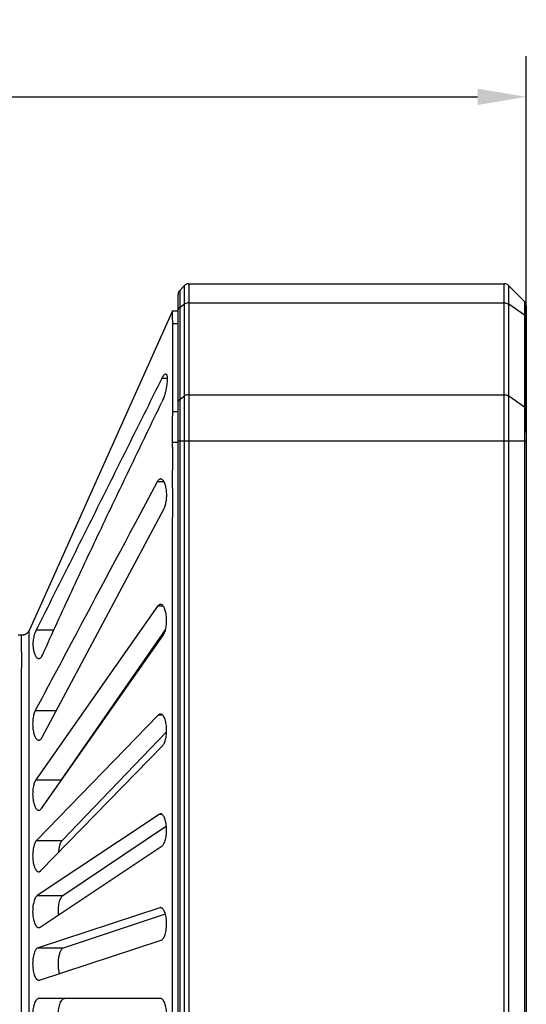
# Model space of a CAD drawing. Header units: millimetres. Extents: x 103 to 457, y -27 to 282.
# Tile 25 of 41: x 289 to 320, y 137 to 198. Entities that reach past the tile are written whole.
import ezdxf

# ---------------------------------------------------------------- set-up
doc = ezdxf.new("R2010")
doc.units = ezdxf.units.MM
doc.header["$LTSCALE"] = 23.1
doc.header["$PDMODE"] = 3
doc.header["$PDSIZE"] = 8
doc.layers.get('0').update_dxf_attribs({"linetype": 'CONTINUOUS'})
doc.layers.get('Defpoints').update_dxf_attribs({"linetype": 'CONTINUOUS'})
doc.layers.add('00_COMPONENTS', color=7, linetype='CONTINUOUS')
doc.layers.add('51__DRAFT_DIMS', color=7, linetype='CONTINUOUS')
doc.styles.get("Standard").update_dxf_attribs({"font": 'simfang.ttf'})
doc.dimstyles.new('DIMSTYLE_1', dxfattribs={"dimtxt": 3, "dimasz": 3, "dimexe": 2.5, "dimexo": 0.5, "dimgap": 0.75, "dimtad": 1, "dimdec": 0, "dimdsep": 46, "dimtxsty": 'STANDARD', "dimblk": '_FILLED', "dimblk1": '_FILLED', "dimblk2": '_FILLED', "dimcen": 0.09, "dimazin": 2, "dimtp": 0.3, "dimtm": 0.3, "dimtfac": 1, "dimtdec": 0, "dimtofl": 0, "dimtmove": 0, "dimatfit": 3, "dimldrblk": '_FILLED', "dimfxl": 1, "dimtolj": 1, "dimarcsym": 0})

# ---------------------------------------------------------------- blocks, each defined once
blk = doc.blocks.new('_FILLED')
at = {"color": 0, "linetype": 'ByBlock'}
blk.add_solid([(0, 0), (-1, 0.167), (-1, -0.167)], dxfattribs=at)
blk = doc.blocks.new('*D1')
at = {"layer": '51__DRAFT_DIMS', "color": 0, "lineweight": -2}
for p, q in [((242.805, 154.342), (242.805, 195.583)), ((319.88, 172.415), (319.88, 195.583)), ((245.805, 193.083), (316.88, 193.083))]:
    blk.add_line(p, q, dxfattribs=at)
at = {"layer": 'Defpoints', "color": 0}
for p in [(319.88, 193.083), (319.88, 171.915), (242.805, 153.842)]:
    blk.add_point(p, dxfattribs=at)
at = {"layer": '51__DRAFT_DIMS', "color": 0, "linetype": 'ByBlock', "lineweight": -2, "xscale": 3, "yscale": 3, "zscale": 3, "rotation": 180}
blk.add_blockref('_FILLED', (242.805, 193.083), dxfattribs=at)
at = {"layer": '51__DRAFT_DIMS', "color": 0, "linetype": 'ByBlock', "lineweight": -2, "xscale": 3, "yscale": 3, "zscale": 3}
blk.add_blockref('_FILLED', (319.88, 193.083), dxfattribs=at)
at = {"layer": '51__DRAFT_DIMS', "color": 0, "insert": (281.322, 197.833), "char_height": 3, "attachment_point": 2, "line_spacing_factor": 0.9}
blk.add_mtext('\\A1;77', dxfattribs=at)

msp = doc.modelspace()

# ---------------------------------------------------------------- linework, layer by layer
at = {"layer": '00_COMPONENTS'}
for p, q in [((298.572, 181.192), (298.837, 181.458)), ((298.837, 181.458), (298.837, 91.686)), ((299.12, 181.575), (299.12, 91.569)), ((299.12, 181.575), (318.514, 181.575)), ((318.514, 91.569), (318.514, 181.575)), ((318.797, 91.686), (318.797, 181.458)), ((319.762, 180.492), (318.797, 181.458)), ((298.455, 92.235), (298.455, 180.909)), ((298.572, 91.952), (298.572, 181.192)), ((298.572, 180.132), (298.837, 180.32)), ((299.12, 180.403), (318.514, 180.403)), ((319.762, 179.637), (318.797, 180.32)), ((319.762, 180.492), (319.762, 92.652)), ((319.88, 180.209), (319.88, 92.935)), ((298.109, 179.911), (289.773, 161.312)), ((298.109, 179.911), (298.109, 179.912)), ((298.109, 179.912), (298.455, 179.906)), ((298.126, 179.134), (298.455, 179.13)), ((297.467, 175.766), (297.789, 175.766)), ((298.572, 174.475), (298.837, 174.663)), ((299.12, 174.746), (318.514, 174.746)), ((319.762, 173.98), (318.797, 174.663)), ((298.455, 173.683), (298.126, 173.687)), ((298.455, 171.811), (298.117, 171.811)), ((298.455, 171.915), (319.88, 171.915)), ((297.163, 169.376), (296.092, 167.365)), ((297.594, 169.376), (297.163, 169.376)), ((290.097, 153.666), (297.594, 167.742)), ((289.773, 161.312), (289.291, 160.237)), ((297.197, 161.722), (289.703, 151.046)), ((297.551, 161.722), (297.197, 161.722)), ((289.139, 160.046), (289.126, 160.037)), ((289.15, 160.055), (289.139, 160.046)), ((289.182, 160.083), (289.172, 160.073)), ((289.192, 160.093), (289.181, 160.082)), ((289.201, 160.102), (289.191, 160.092)), ((289.21, 160.112), (289.2, 160.101)), ((289.218, 160.122), (289.209, 160.111)), ((289.226, 160.131), (289.217, 160.12)), ((289.234, 160.141), (289.225, 160.13)), ((289.241, 160.151), (289.233, 160.139)), ((289.248, 160.16), (289.24, 160.149)), ((289.254, 160.17), (289.247, 160.159)), ((289.26, 160.179), (289.253, 160.168)), ((289.266, 160.188), (289.259, 160.177)), ((289.287, 160.227), (289.283, 160.22)), ((289.291, 160.237), (289.287, 160.227)), ((289.292, 160.238), (289.288, 160.231)), ((289.292, 160.238), (289.292, 160.238)), ((289.292, 160.238), (289.292, 160.238)), ((290.8, 160.245), (289.721, 160.245)), ((291.282, 151.046), (297.684, 160.275)), ((288.836, 159.944), (288.605, 159.944)), ((288.86, 159.944), (288.841, 159.944)), ((290.058, 149.282), (297.551, 159.959)), ((289.664, 155.3), (290.968, 155.3)), ((297.238, 155.017), (289.745, 147.313)), ((297.508, 155.017), (297.238, 155.017)), ((291.323, 147.313), (297.747, 153.996)), ((290.016, 145.447), (297.509, 153.151)), ((289.703, 151.046), (291.282, 151.046)), ((297.282, 148.913), (289.789, 143.911)), ((297.464, 148.913), (297.282, 148.913)), ((291.366, 143.911), (297.735, 148.213)), ((289.745, 147.313), (291.323, 147.313)), ((289.972, 141.971), (297.465, 146.973)), ((289.789, 143.911), (291.366, 143.911)), ((297.327, 143.163), (289.835, 140.7)), ((297.419, 143.163), (297.327, 143.163)), ((291.411, 140.7), (297.67, 142.782)), ((289.835, 140.7), (291.411, 140.7)), ((289.927, 138.715), (297.419, 141.178)), ((297.373, 137.572), (289.881, 137.572))]:
    msp.add_line(p, q, dxfattribs=at)
for points in [[(289.127, 160.037), (289.113, 160.028), (289.1, 160.019), (289.086, 160.011), (289.071, 160.003), (289.056, 159.995), (289.04, 159.987), (289.024, 159.98), (289.007, 159.974), (288.99, 159.968), (288.972, 159.963), (288.954, 159.958), (288.936, 159.954), (288.918, 159.951), (288.899, 159.948), (288.881, 159.946), (288.862, 159.944), (288.844, 159.944), (288.836, 159.944)], [(289.115, 160.029), (289.102, 160.021), (289.089, 160.013), (289.076, 160.005), (289.061, 159.997), (289.047, 159.99), (289.032, 159.984), (289.016, 159.977), (289.001, 159.972), (288.984, 159.966), (288.968, 159.961), (288.95, 159.957), (288.933, 159.953), (288.915, 159.95), (288.897, 159.948), (288.878, 159.946), (288.86, 159.944)], [(289.172, 160.073), (289.161, 160.064), (289.15, 160.055)], [(289.283, 160.22), (289.279, 160.212), (289.274, 160.204), (289.27, 160.195), (289.265, 160.186)], [(289.288, 160.231), (289.284, 160.223), (289.28, 160.214), (289.276, 160.206), (289.271, 160.197), (289.266, 160.188)]]:
    msp.add_lwpolyline(points, dxfattribs=at)
for centre, start, end in [((299.12, 181.175), 90.0006, 134.99817), ((318.514, 181.175), 45.00057, 89.99922), ((298.855, 180.909), 135.00024, 180.00048), ((319.48, 180.209), 0.00043, 45.00035)]:
    msp.add_arc(centre, 0.4, start, end, dxfattribs=at)
for points, knots in [([(298.455, 179.932), (298.455, 179.95), (298.46, 179.988), (298.484, 180.042), (298.521, 180.092), (298.554, 180.119), (298.572, 180.132)], [0, 0, 0, 0, 0.231742, 0.471895, 0.726869, 1, 1, 1, 1]), ([(299.12, 180.403), (299.094, 180.403), (298.995, 180.396), (298.897, 180.362), (298.837, 180.32)], [0, 0, 0, 0, 0.263233, 1, 1, 1, 1]), ([(318.514, 180.403), (318.54, 180.403), (318.639, 180.396), (318.737, 180.362), (318.797, 180.32)], [0, 0, 0, 0, 0.263233, 1, 1, 1, 1]), ([(298.126, 179.134), (298.126, 179.192), (298.124, 179.276), (298.118, 179.385), (298.113, 179.459), (298.108, 179.529), (298.104, 179.592), (298.102, 179.651), (298.1, 179.703), (298.1, 179.75), (298.1, 179.791), (298.101, 179.826), (298.102, 179.855), (298.104, 179.878), (298.106, 179.893), (298.107, 179.902), (298.108, 179.907), (298.109, 179.91), (298.109, 179.911), (298.109, 179.911)], [0, 0, 0, 0, 0.222397, 0.324536, 0.420296, 0.509396, 0.591562, 0.666589, 0.734323, 0.794618, 0.847343, 0.892392, 0.929684, 0.959154, 0.980744, 0.988563, 0.994386, 0.998202, 1, 1, 1, 1]), ([(319.88, 179.437), (319.88, 179.455), (319.874, 179.493), (319.851, 179.547), (319.813, 179.597), (319.78, 179.624), (319.762, 179.637)], [0, 0, 0, 0, 0.231742, 0.471895, 0.726869, 1, 1, 1, 1]), ([(298.126, 173.687), (298.127, 174.141), (298.127, 174.822), (298.126, 175.73), (298.126, 176.411), (298.126, 177.091), (298.127, 177.999), (298.128, 178.68), (298.126, 179.134)], [0, 0, 0, 0, 0.249999, 0.375, 0.500001, 0.625, 0.749998, 1, 1, 1, 1]), ([(297.689, 176.026), (297.695, 176.026), (297.707, 176.024), (297.723, 176.015), (297.738, 176), (297.751, 175.98), (297.762, 175.955), (297.775, 175.91), (297.786, 175.842), (297.791, 175.746), (297.788, 175.633), (297.778, 175.506), (297.761, 175.368), (297.738, 175.224), (297.708, 175.076), (297.674, 174.928), (297.623, 174.738), (297.566, 174.559), (297.502, 174.395), (297.469, 174.32), (297.452, 174.286)], [0, 0, 0, 0, 0.009533, 0.01935, 0.030355, 0.043203, 0.058301, 0.075867, 0.118695, 0.171651, 0.233877, 0.304017, 0.380393, 0.461156, 0.5444, 0.628259, 0.710971, 0.866563, 0.936661, 1, 1, 1, 1]), ([(297.468, 175.766), (297.486, 175.804), (297.515, 175.856), (297.556, 175.919), (297.584, 175.957), (297.612, 175.987), (297.644, 176.013), (297.672, 176.026), (297.689, 176.026)], [0, 0, 0, 0, 0.356515, 0.508617, 0.642294, 0.757285, 0.854016, 1, 1, 1, 1]), ([(289.721, 160.245), (290.046, 160.891), (290.695, 162.183), (291.667, 164.123), (292.637, 166.063), (293.605, 168.003), (294.572, 169.943), (295.538, 171.884), (296.503, 173.825), (297.145, 175.119), (297.467, 175.766)], [0, 0, 0, 0, 0.125077, 0.250128, 0.375152, 0.500153, 0.625137, 0.750107, 0.875058, 1, 1, 1, 1]), ([(299.12, 174.746), (299.094, 174.746), (298.995, 174.739), (298.897, 174.705), (298.837, 174.663)], [0, 0, 0, 0, 0.263233, 1, 1, 1, 1]), ([(318.514, 174.746), (318.54, 174.746), (318.639, 174.739), (318.737, 174.705), (318.797, 174.663)], [0, 0, 0, 0, 0.263233, 1, 1, 1, 1]), ([(290.134, 158.764), (290.423, 159.414), (291.01, 160.714), (291.907, 162.657), (292.815, 164.599), (294.038, 167.186), (295.583, 170.415), (296.828, 172.996), (297.452, 174.286)], [0, 0, 0, 0, 0.124515, 0.249255, 0.374159, 0.499182, 0.749479, 1, 1, 1, 1]), ([(298.455, 174.275), (298.455, 174.294), (298.46, 174.332), (298.484, 174.385), (298.521, 174.435), (298.554, 174.462), (298.572, 174.475)], [0, 0, 0, 0, 0.231742, 0.471895, 0.726869, 1, 1, 1, 1]), ([(319.88, 173.78), (319.88, 173.799), (319.874, 173.837), (319.851, 173.89), (319.813, 173.94), (319.78, 173.967), (319.762, 173.98)], [0, 0, 0, 0, 0.231742, 0.471895, 0.726869, 1, 1, 1, 1]), ([(298.117, 171.811), (298.116, 171.898), (298.113, 172.07), (298.106, 172.327), (298.102, 172.579), (298.102, 172.784), (298.103, 172.945), (298.105, 173.061), (298.108, 173.174), (298.114, 173.318), (298.122, 173.488), (298.126, 173.622), (298.126, 173.687)], [0, 0, 0, 0, 0.138626, 0.275924, 0.410562, 0.541238, 0.604694, 0.666691, 0.727079, 0.785716, 0.897179, 1, 1, 1, 1]), ([(298.121, 101.333), (298.119, 101.516), (298.117, 101.883), (298.119, 102.342), (298.12, 102.709), (298.121, 103.076), (298.121, 103.535), (298.12, 104.086), (298.12, 104.637), (298.12, 105.187), (298.121, 105.921), (298.12, 106.839), (298.12, 107.94), (298.12, 109.041), (298.12, 110.51), (298.12, 112.345), (298.12, 114.548), (298.12, 116.75), (298.12, 118.952), (298.12, 121.155), (298.12, 124.091), (298.12, 127.762), (298.12, 132.167), (298.12, 136.572), (298.12, 140.977), (298.12, 145.382), (298.12, 149.787), (298.12, 153.457), (298.12, 156.394), (298.12, 158.597), (298.12, 160.799), (298.12, 163.001), (298.12, 164.837), (298.12, 166.305), (298.12, 167.223), (298.121, 167.957), (298.121, 168.508), (298.12, 169.058), (298.12, 169.609), (298.12, 170.068), (298.121, 170.435), (298.122, 170.71), (298.123, 170.985), (298.123, 171.261), (298.12, 171.536), (298.117, 171.719), (298.117, 171.811)], [0, 0, 0, 0, 0.007812, 0.015625, 0.019531, 0.023437, 0.03125, 0.039062, 0.046875, 0.054687, 0.0625, 0.078125, 0.09375, 0.109375, 0.125, 0.15625, 0.1875, 0.21875, 0.25, 0.28125, 0.3125, 0.375, 0.4375, 0.5, 0.5625, 0.625, 0.6875, 0.75, 0.78125, 0.8125, 0.84375, 0.875, 0.90625, 0.921875, 0.9375, 0.945313, 0.953125, 0.960938, 0.96875, 0.976563, 0.980469, 0.984375, 0.988281, 0.992188, 0.996094, 1, 1, 1, 1]), ([(297.38, 169.559), (297.37, 169.559), (297.351, 169.557), (297.311, 169.545), (297.261, 169.512), (297.208, 169.453), (297.178, 169.404), (297.163, 169.376)], [0, 0, 0, 0, 0.096889, 0.197272, 0.419312, 0.684073, 1, 1, 1, 1]), ([(297.594, 167.742), (297.611, 167.774), (297.643, 167.845), (297.681, 167.963), (297.712, 168.097), (297.744, 168.297), (297.759, 168.56), (297.743, 168.822), (297.711, 169.022), (297.68, 169.156), (297.642, 169.274), (297.598, 169.373), (297.55, 169.453), (297.497, 169.513), (297.448, 169.545), (297.409, 169.557), (297.389, 169.559), (297.38, 169.559)], [0, 0, 0, 0, 0.055306, 0.118346, 0.188335, 0.264033, 0.425605, 0.587155, 0.662824, 0.732769, 0.795735, 0.850916, 0.898031, 0.937466, 0.970536, 0.985513, 1, 1, 1, 1]), ([(296.092, 167.365), (294.485, 164.349), (292.342, 160.327), (290.2, 156.306), (289.664, 155.3)], [0, 0, 0, 0, 0.750006, 1, 1, 1, 1]), ([(297.374, 161.841), (297.358, 161.841), (297.326, 161.835), (297.28, 161.811), (297.235, 161.773), (297.209, 161.74), (297.197, 161.722)], [0, 0, 0, 0, 0.210146, 0.438468, 0.698878, 1, 1, 1, 1]), ([(297.551, 159.959), (297.571, 159.987), (297.607, 160.051), (297.652, 160.161), (297.69, 160.291), (297.719, 160.437), (297.74, 160.595), (297.75, 160.762), (297.75, 160.93), (297.739, 161.096), (297.718, 161.254), (297.688, 161.399), (297.649, 161.527), (297.604, 161.636), (297.553, 161.724), (297.498, 161.789), (297.446, 161.825), (297.404, 161.838), (297.384, 161.841), (297.374, 161.841)], [0, 0, 0, 0, 0.049649, 0.107769, 0.17389, 0.246962, 0.325428, 0.407302, 0.490297, 0.572028, 0.650217, 0.722896, 0.788538, 0.846127, 0.895231, 0.936122, 0.970078, 0.98532, 1, 1, 1, 1]), ([(289.285, 104.102), (289.287, 104.111), (289.288, 104.13), (289.29, 104.166), (289.291, 104.212), (289.292, 104.267), (289.292, 104.322), (289.292, 104.376), (289.292, 104.449), (289.292, 104.541), (289.292, 104.65), (289.292, 104.797), (289.292, 104.979), (289.292, 105.199), (289.292, 105.418), (289.293, 105.637), (289.293, 105.82), (289.294, 105.966), (289.294, 106.076), (289.294, 106.185), (289.294, 106.332), (289.293, 106.514), (289.293, 106.807), (289.293, 107.172), (289.293, 107.611), (289.292, 108.049), (289.292, 108.488), (289.292, 108.926), (289.291, 109.511), (289.29, 110.242), (289.289, 111.119), (289.289, 111.996), (289.289, 113.166), (289.289, 114.628), (289.289, 116.382), (289.289, 118.136), (289.289, 119.891), (289.289, 121.645), (289.289, 123.399), (289.289, 125.738), (289.289, 128.662), (289.289, 132.17), (289.289, 135.094), (289.289, 137.433), (289.289, 139.188), (289.289, 140.942), (289.289, 142.696), (289.289, 144.45), (289.289, 146.205), (289.289, 147.959), (289.289, 149.421), (289.289, 150.59), (289.289, 151.467), (289.289, 152.345), (289.289, 153.222), (289.289, 154.099), (289.289, 154.976), (289.289, 155.707), (289.289, 156.292), (289.29, 156.73), (289.29, 157.169), (289.291, 157.534), (289.292, 157.827), (289.292, 158.046), (289.292, 158.229), (289.292, 158.375), (289.292, 158.484), (289.293, 158.594), (289.293, 158.704), (289.292, 158.795), (289.29, 158.868), (289.289, 158.923), (289.289, 158.978), (289.289, 159.051), (289.288, 159.142), (289.288, 159.252), (289.287, 159.362), (289.286, 159.471), (289.286, 159.581), (289.286, 159.69), (289.286, 159.782), (289.286, 159.855), (289.286, 159.91), (289.286, 159.965), (289.286, 160.019), (289.286, 160.065), (289.287, 160.102), (289.287, 160.129), (289.287, 160.156), (289.288, 160.179), (289.288, 160.195), (289.288, 160.204), (289.288, 160.211), (289.289, 160.218), (289.289, 160.224), (289.29, 160.228), (289.291, 160.232), (289.291, 160.234), (289.292, 160.237), (289.292, 160.238), (289.292, 160.238)], [0, 0, 0, 0, 0.000488, 0.000976, 0.001953, 0.00293, 0.003906, 0.004883, 0.005859, 0.007812, 0.009765, 0.011719, 0.015625, 0.019531, 0.023437, 0.027344, 0.03125, 0.033203, 0.035156, 0.037109, 0.039062, 0.042969, 0.046875, 0.054687, 0.0625, 0.070312, 0.078125, 0.085937, 0.09375, 0.109375, 0.125, 0.140625, 0.15625, 0.1875, 0.21875, 0.25, 0.28125, 0.3125, 0.34375, 0.375, 0.4375, 0.5, 0.5625, 0.59375, 0.625, 0.65625, 0.6875, 0.71875, 0.75, 0.78125, 0.8125, 0.828125, 0.84375, 0.859375, 0.875, 0.890625, 0.90625, 0.921875, 0.929688, 0.9375, 0.945313, 0.953125, 0.957031, 0.960938, 0.964844, 0.966797, 0.96875, 0.970703, 0.972656, 0.97461, 0.975586, 0.976563, 0.977539, 0.978516, 0.980469, 0.982422, 0.984375, 0.986328, 0.988281, 0.990235, 0.992188, 0.993164, 0.994141, 0.995117, 0.996094, 0.99707, 0.997559, 0.998047, 0.998535, 0.999024, 0.999268, 0.99939, 0.999512, 0.999634, 0.999756, 0.999817, 0.999878, 0.999939, 0.99997, 1, 1, 1, 1]), ([(289.721, 160.245), (289.703, 160.21), (289.669, 160.135), (289.625, 160.014), (289.585, 159.881), (289.553, 159.737), (289.533, 159.613), (289.524, 159.511), (289.52, 159.408), (289.524, 159.282), (289.539, 159.136), (289.562, 158.999), (289.593, 158.875), (289.63, 158.766), (289.673, 158.674), (289.719, 158.601), (289.769, 158.547), (289.815, 158.517), (289.852, 158.506), (289.87, 158.504), (289.879, 158.504)], [0, 0, 0, 0, 0.06163, 0.129705, 0.203223, 0.280952, 0.361416, 0.402152, 0.442906, 0.523489, 0.601304, 0.674653, 0.742153, 0.802774, 0.855877, 0.901269, 0.939345, 0.97137, 0.985911, 1, 1, 1, 1]), ([(288.887, 104.263), (288.886, 104.263), (288.884, 104.265), (288.881, 104.269), (288.879, 104.274), (288.876, 104.28), (288.873, 104.289), (288.87, 104.299), (288.867, 104.313), (288.864, 104.326), (288.861, 104.344), (288.858, 104.366), (288.854, 104.393), (288.852, 104.42), (288.849, 104.447), (288.846, 104.484), (288.843, 104.529), (288.841, 104.583), (288.839, 104.637), (288.837, 104.692), (288.836, 104.746), (288.836, 104.819), (288.836, 104.909), (288.836, 105.018), (288.838, 105.127), (288.84, 105.236), (288.843, 105.381), (288.847, 105.562), (288.848, 105.743), (288.848, 105.888), (288.847, 105.997), (288.845, 106.106), (288.844, 106.251), (288.842, 106.432), (288.84, 106.65), (288.839, 106.867), (288.839, 107.085), (288.837, 107.375), (288.836, 107.737), (288.833, 108.172), (288.831, 108.607), (288.829, 109.042), (288.827, 109.478), (288.825, 109.913), (288.823, 110.348), (288.822, 110.783), (288.821, 111.218), (288.821, 111.653), (288.821, 112.233), (288.821, 112.958), (288.821, 113.828), (288.821, 114.698), (288.821, 115.569), (288.821, 116.729), (288.821, 118.179), (288.821, 119.919), (288.821, 121.66), (288.821, 123.4), (288.821, 125.14), (288.821, 126.881), (288.821, 129.201), (288.821, 132.102), (288.821, 135.002), (288.821, 137.323), (288.821, 139.063), (288.821, 140.803), (288.821, 142.543), (288.821, 144.284), (288.821, 146.024), (288.821, 147.474), (288.821, 148.635), (288.821, 149.505), (288.821, 150.375), (288.821, 151.245), (288.821, 152.115), (288.821, 152.985), (288.821, 153.71), (288.821, 154.291), (288.821, 154.726), (288.821, 155.161), (288.821, 155.596), (288.821, 156.031), (288.82, 156.466), (288.823, 156.901), (288.825, 157.264), (288.827, 157.554), (288.828, 157.771), (288.829, 157.989), (288.83, 158.17), (288.831, 158.315), (288.832, 158.424), (288.833, 158.533), (288.833, 158.623), (288.834, 158.696), (288.834, 158.75), (288.833, 158.805), (288.831, 158.859), (288.828, 158.913), (288.825, 158.967), (288.823, 159.022), (288.82, 159.094), (288.817, 159.185), (288.815, 159.294), (288.813, 159.384), (288.812, 159.457), (288.812, 159.511), (288.812, 159.566), (288.812, 159.62), (288.812, 159.674), (288.813, 159.72), (288.814, 159.756), (288.815, 159.783), (288.816, 159.81), (288.817, 159.833), (288.818, 159.851), (288.819, 159.864), (288.821, 159.878), (288.822, 159.892), (288.824, 159.903), (288.826, 159.912), (288.828, 159.918), (288.83, 159.925), (288.832, 159.93), (288.833, 159.934), (288.834, 159.937), (288.834, 159.939), (288.835, 159.941), (288.835, 159.942), (288.836, 159.943), (288.836, 159.944), (288.836, 159.944)], [0, 0, 0, 0, 0.00006, 0.000121, 0.000243, 0.000365, 0.000487, 0.000731, 0.000975, 0.001219, 0.001464, 0.001952, 0.00244, 0.002928, 0.003417, 0.003905, 0.004881, 0.005858, 0.006835, 0.007811, 0.008788, 0.009764, 0.011717, 0.013671, 0.015624, 0.017577, 0.01953, 0.023436, 0.027342, 0.029296, 0.031249, 0.033202, 0.035155, 0.039061, 0.042967, 0.046874, 0.05078, 0.054686, 0.062499, 0.070311, 0.078124, 0.085936, 0.093749, 0.101561, 0.109374, 0.117186, 0.124999, 0.132811, 0.140624, 0.156249, 0.171874, 0.187499, 0.203124, 0.218749, 0.249999, 0.281249, 0.312499, 0.343749, 0.374999, 0.406249, 0.4375, 0.5, 0.5625, 0.59375, 0.625, 0.65625, 0.6875, 0.71875, 0.75, 0.78125, 0.796875, 0.8125, 0.828125, 0.84375, 0.859375, 0.875, 0.890625, 0.898438, 0.90625, 0.914063, 0.921876, 0.929688, 0.937501, 0.945313, 0.953126, 0.957032, 0.960938, 0.964844, 0.968751, 0.970704, 0.972657, 0.97461, 0.976563, 0.97754, 0.978516, 0.979493, 0.980469, 0.981446, 0.982422, 0.983399, 0.984376, 0.986329, 0.988282, 0.990235, 0.991212, 0.992188, 0.993165, 0.994141, 0.995118, 0.996094, 0.996583, 0.997071, 0.997559, 0.998047, 0.998292, 0.998536, 0.99878, 0.999024, 0.999268, 0.99939, 0.999512, 0.999634, 0.999756, 0.999817, 0.999878, 0.999909, 0.999939, 0.99997, 0.999985, 1, 1, 1, 1]), ([(289.879, 158.504), (289.89, 158.504), (289.913, 158.507), (289.947, 158.52), (289.981, 158.542), (290.014, 158.571), (290.046, 158.608), (290.089, 158.671), (290.116, 158.725), (290.134, 158.764)], [0, 0, 0, 0, 0.088681, 0.18237, 0.284995, 0.399393, 0.527385, 0.669988, 1, 1, 1, 1]), ([(289.664, 155.3), (289.647, 155.268), (289.615, 155.197), (289.577, 155.079), (289.546, 154.945), (289.523, 154.798), (289.508, 154.643), (289.503, 154.482), (289.508, 154.322), (289.523, 154.166), (289.546, 154.02), (289.577, 153.886), (289.616, 153.768), (289.66, 153.669), (289.709, 153.589), (289.763, 153.53), (289.812, 153.498), (289.852, 153.485), (289.871, 153.483), (289.881, 153.483)], [0, 0, 0, 0, 0.055273, 0.118278, 0.188228, 0.263883, 0.343602, 0.425435, 0.507259, 0.586949, 0.662556, 0.732443, 0.795371, 0.850561, 0.897743, 0.937287, 0.970469, 0.985488, 1, 1, 1, 1]), ([(297.373, 155.084), (297.362, 155.084), (297.338, 155.081), (297.303, 155.068), (297.269, 155.046), (297.248, 155.027), (297.238, 155.017)], [0, 0, 0, 0, 0.224079, 0.459435, 0.715686, 1, 1, 1, 1]), ([(297.509, 153.151), (297.53, 153.173), (297.571, 153.229), (297.622, 153.329), (297.667, 153.453), (297.703, 153.596), (297.73, 153.755), (297.746, 153.925), (297.751, 154.101), (297.744, 154.277), (297.725, 154.446), (297.697, 154.602), (297.659, 154.741), (297.613, 154.86), (297.561, 154.956), (297.511, 155.018), (297.468, 155.053), (297.437, 155.071), (297.405, 155.081), (297.384, 155.084), (297.373, 155.084)], [0, 0, 0, 0, 0.044132, 0.097189, 0.159157, 0.229268, 0.306119, 0.387746, 0.471745, 0.555484, 0.636353, 0.712018, 0.780616, 0.840861, 0.892125, 0.934566, 0.952866, 0.969567, 0.985096, 1, 1, 1, 1]), ([(289.881, 153.483), (289.89, 153.483), (289.91, 153.485), (289.95, 153.498), (289.999, 153.53), (290.052, 153.589), (290.082, 153.638), (290.097, 153.666)], [0, 0, 0, 0, 0.097019, 0.197442, 0.419412, 0.684087, 1, 1, 1, 1]), ([(289.703, 151.046), (289.684, 151.018), (289.647, 150.954), (289.603, 150.843), (289.565, 150.714), (289.535, 150.568), (289.515, 150.409), (289.504, 150.243), (289.505, 150.074), (289.516, 149.909), (289.537, 149.751), (289.567, 149.606), (289.605, 149.477), (289.651, 149.368), (289.701, 149.281), (289.757, 149.216), (289.808, 149.18), (289.85, 149.166), (289.871, 149.164), (289.881, 149.164)], [0, 0, 0, 0, 0.049649, 0.10777, 0.173891, 0.246963, 0.325428, 0.407298, 0.490291, 0.572019, 0.650209, 0.72289, 0.788533, 0.846125, 0.895229, 0.936121, 0.970077, 0.98532, 1, 1, 1, 1]), ([(291.226, 150.947), (291.23, 150.956), (291.247, 150.99), (291.266, 151.023), (291.282, 151.046)], [0, 0, 0, 0, 0.267943, 1, 1, 1, 1]), ([(289.881, 149.164), (289.896, 149.164), (289.929, 149.17), (289.975, 149.193), (290.019, 149.232), (290.045, 149.264), (290.058, 149.282)], [0, 0, 0, 0, 0.210147, 0.438469, 0.698878, 1, 1, 1, 1]), ([(297.373, 148.943), (297.358, 148.943), (297.325, 148.937), (297.296, 148.922), (297.282, 148.913)], [0, 0, 0, 0, 0.47914, 1, 1, 1, 1]), ([(297.465, 146.973), (297.488, 146.989), (297.534, 147.033), (297.591, 147.122), (297.642, 147.236), (297.685, 147.374), (297.718, 147.533), (297.74, 147.706), (297.75, 147.888), (297.748, 148.072), (297.733, 148.252), (297.706, 148.419), (297.669, 148.57), (297.622, 148.699), (297.569, 148.803), (297.517, 148.871), (297.472, 148.909), (297.44, 148.928), (297.407, 148.94), (297.384, 148.943), (297.373, 148.943)], [0, 0, 0, 0, 0.039035, 0.086976, 0.144517, 0.211294, 0.286142, 0.367188, 0.45197, 0.537639, 0.621246, 0.700065, 0.77185, 0.835002, 0.888662, 0.932852, 0.951775, 0.968944, 0.984819, 1, 1, 1, 1]), ([(289.745, 147.313), (289.724, 147.291), (289.682, 147.235), (289.631, 147.135), (289.587, 147.012), (289.551, 146.869), (289.524, 146.709), (289.508, 146.539), (289.503, 146.363), (289.51, 146.187), (289.528, 146.019), (289.557, 145.862), (289.595, 145.723), (289.641, 145.604), (289.693, 145.508), (289.743, 145.446), (289.786, 145.411), (289.817, 145.394), (289.849, 145.383), (289.87, 145.38), (289.881, 145.38)], [0, 0, 0, 0, 0.044133, 0.097189, 0.159157, 0.229267, 0.306116, 0.38774, 0.471738, 0.555477, 0.636347, 0.712013, 0.780612, 0.840859, 0.892124, 0.934565, 0.952865, 0.969566, 0.985096, 1, 1, 1, 1]), ([(291.323, 147.313), (291.307, 147.297), (291.277, 147.259), (291.238, 147.192), (291.202, 147.111), (291.169, 147.018), (291.141, 146.914), (291.11, 146.759), (291.096, 146.636), (291.091, 146.553)], [0, 0, 0, 0, 0.083284, 0.179344, 0.288506, 0.41042, 0.544173, 0.688357, 1, 1, 1, 1]), ([(289.881, 145.38), (289.892, 145.38), (289.916, 145.383), (289.951, 145.396), (289.985, 145.418), (290.006, 145.437), (290.016, 145.447)], [0, 0, 0, 0, 0.224079, 0.459436, 0.715687, 1, 1, 1, 1]), ([(289.789, 143.911), (289.766, 143.895), (289.72, 143.85), (289.663, 143.762), (289.612, 143.647), (289.569, 143.509), (289.536, 143.351), (289.514, 143.178), (289.504, 142.996), (289.506, 142.812), (289.521, 142.632), (289.548, 142.464), (289.585, 142.314), (289.632, 142.185), (289.685, 142.081), (289.737, 142.013), (289.782, 141.975), (289.814, 141.955), (289.847, 141.943), (289.87, 141.941), (289.881, 141.941)], [0, 0, 0, 0, 0.039035, 0.086978, 0.144518, 0.211293, 0.28614, 0.367183, 0.451964, 0.537633, 0.621241, 0.700061, 0.771847, 0.835, 0.888661, 0.932852, 0.951774, 0.968944, 0.984819, 1, 1, 1, 1]), ([(291.094, 142.72), (291.089, 142.785), (291.083, 142.916), (291.088, 143.111), (291.107, 143.299), (291.139, 143.471), (291.182, 143.623), (291.227, 143.732), (291.268, 143.804), (291.307, 143.859), (291.341, 143.894), (291.366, 143.911)], [0, 0, 0, 0, 0.15598, 0.312723, 0.464194, 0.60497, 0.730798, 0.838901, 0.885943, 0.928322, 1, 1, 1, 1]), ([(297.373, 143.171), (297.369, 143.171), (297.354, 143.17), (297.338, 143.167), (297.327, 143.163)], [0, 0, 0, 0, 0.246854, 1, 1, 1, 1]), ([(297.419, 141.178), (297.444, 141.186), (297.48, 141.209), (297.521, 141.25), (297.552, 141.29), (297.582, 141.337), (297.621, 141.414), (297.664, 141.527), (297.704, 141.682), (297.732, 141.857), (297.748, 142.043), (297.75, 142.236), (297.739, 142.425), (297.714, 142.604), (297.678, 142.766), (297.631, 142.905), (297.584, 143.004), (297.541, 143.067), (297.51, 143.104), (297.477, 143.134), (297.443, 143.155), (297.408, 143.168), (297.385, 143.171), (297.373, 143.171)], [0, 0, 0, 0, 0.034835, 0.05519, 0.077879, 0.103063, 0.130809, 0.193852, 0.266238, 0.346267, 0.431486, 0.518875, 0.605158, 0.687193, 0.76231, 0.828549, 0.884785, 0.909094, 0.930951, 0.950558, 0.968246, 0.984508, 1, 1, 1, 1]), ([(289.881, 141.941), (289.896, 141.941), (289.929, 141.946), (289.958, 141.961), (289.972, 141.971)], [0, 0, 0, 0, 0.479142, 1, 1, 1, 1]), ([(289.835, 140.7), (289.81, 140.692), (289.774, 140.67), (289.733, 140.629), (289.702, 140.589), (289.672, 140.542), (289.633, 140.465), (289.59, 140.351), (289.55, 140.196), (289.522, 140.022), (289.506, 139.835), (289.504, 139.643), (289.515, 139.454), (289.54, 139.275), (289.576, 139.113), (289.623, 138.973), (289.67, 138.875), (289.713, 138.812), (289.744, 138.775), (289.777, 138.745), (289.811, 138.724), (289.846, 138.711), (289.869, 138.708), (289.881, 138.708)], [0, 0, 0, 0, 0.034836, 0.055191, 0.077879, 0.103063, 0.130809, 0.193852, 0.266236, 0.346263, 0.431479, 0.518866, 0.605151, 0.687187, 0.762306, 0.828546, 0.884783, 0.909092, 0.93095, 0.950558, 0.968246, 0.984508, 1, 1, 1, 1]), ([(291.156, 139.12), (291.136, 139.195), (291.105, 139.356), (291.083, 139.608), (291.086, 139.867), (291.109, 140.078), (291.14, 140.235), (291.168, 140.34), (291.2, 140.434), (291.236, 140.516), (291.275, 140.584), (291.318, 140.638), (291.362, 140.678), (291.395, 140.695), (291.411, 140.7)], [0, 0, 0, 0, 0.13911, 0.292425, 0.44995, 0.600821, 0.670716, 0.735603, 0.794772, 0.847773, 0.894423, 0.934861, 0.969661, 1, 1, 1, 1]), ([(289.881, 138.708), (289.885, 138.708), (289.9, 138.709), (289.916, 138.712), (289.927, 138.715)], [0, 0, 0, 0, 0.246853, 1, 1, 1, 1]), ([(289.881, 137.572), (289.869, 137.572), (289.844, 137.569), (289.808, 137.555), (289.773, 137.531), (289.739, 137.5), (289.706, 137.459), (289.662, 137.391), (289.614, 137.284), (289.567, 137.134), (289.532, 136.961), (289.51, 136.771), (289.503, 136.572), (289.51, 136.373), (289.532, 136.183), (289.567, 136.01), (289.614, 135.86), (289.662, 135.753), (289.706, 135.685), (289.739, 135.644), (289.773, 135.613), (289.808, 135.589), (289.844, 135.575), (289.869, 135.572), (289.881, 135.572)], [0, 0, 0, 0, 0.015819, 0.032488, 0.050724, 0.071054, 0.093822, 0.119225, 0.178145, 0.247562, 0.326046, 0.41123, 0.499987, 0.588746, 0.673935, 0.752427, 0.82185, 0.880774, 0.906178, 0.928946, 0.949276, 0.967512, 0.984181, 1, 1, 1, 1]), ([(291.456, 135.572), (291.445, 135.572), (291.42, 135.575), (291.384, 135.589), (291.35, 135.613), (291.316, 135.645), (291.284, 135.685), (291.241, 135.754), (291.193, 135.86), (291.147, 136.01), (291.112, 136.183), (291.09, 136.373), (291.083, 136.572), (291.09, 136.771), (291.112, 136.961), (291.147, 137.134), (291.193, 137.284), (291.241, 137.39), (291.284, 137.459), (291.316, 137.499), (291.35, 137.531), (291.384, 137.555), (291.42, 137.569), (291.445, 137.572), (291.456, 137.572)], [0, 0, 0, 0, 0.015682, 0.032229, 0.050369, 0.070631, 0.093358, 0.118747, 0.1777, 0.247208, 0.325811, 0.411122, 0.500005, 0.588888, 0.674198, 0.7528, 0.822305, 0.881256, 0.906644, 0.929371, 0.949632, 0.967771, 0.984318, 1, 1, 1, 1]), ([(297.373, 135.572), (297.385, 135.572), (297.41, 135.575), (297.446, 135.589), (297.481, 135.613), (297.515, 135.644), (297.548, 135.685), (297.592, 135.753), (297.64, 135.86), (297.687, 136.01), (297.722, 136.183), (297.744, 136.373), (297.751, 136.572), (297.744, 136.771), (297.722, 136.961), (297.687, 137.134), (297.64, 137.284), (297.592, 137.391), (297.548, 137.459), (297.515, 137.5), (297.481, 137.531), (297.446, 137.555), (297.41, 137.569), (297.385, 137.572), (297.373, 137.572)], [0, 0, 0, 0, 0.015819, 0.032488, 0.050724, 0.071053, 0.09382, 0.119224, 0.178146, 0.247566, 0.326053, 0.411238, 0.499996, 0.588754, 0.673943, 0.752432, 0.821853, 0.880776, 0.90618, 0.928947, 0.949276, 0.967512, 0.984181, 1, 1, 1, 1])]:
    msp.add_open_spline(points, degree=3, knots=knots, dxfattribs=at)

# ---------------------------------------------------------------- dimensions: what is measured, and where the dimension line sits
at = {"layer": '51__DRAFT_DIMS'}
dim = msp.add_linear_dim(base=(319.88, 193.083), p1=(242.805, 153.842), p2=(319.88, 171.915), dimstyle='DIMSTYLE_1', dxfattribs=at)
dim.commit()
dim.dimension.update_dxf_attribs({"geometry": '*D1', "text_midpoint": (281.322, 193.083), "dimtype": 160})

doc.saveas('drawing.dxf')
